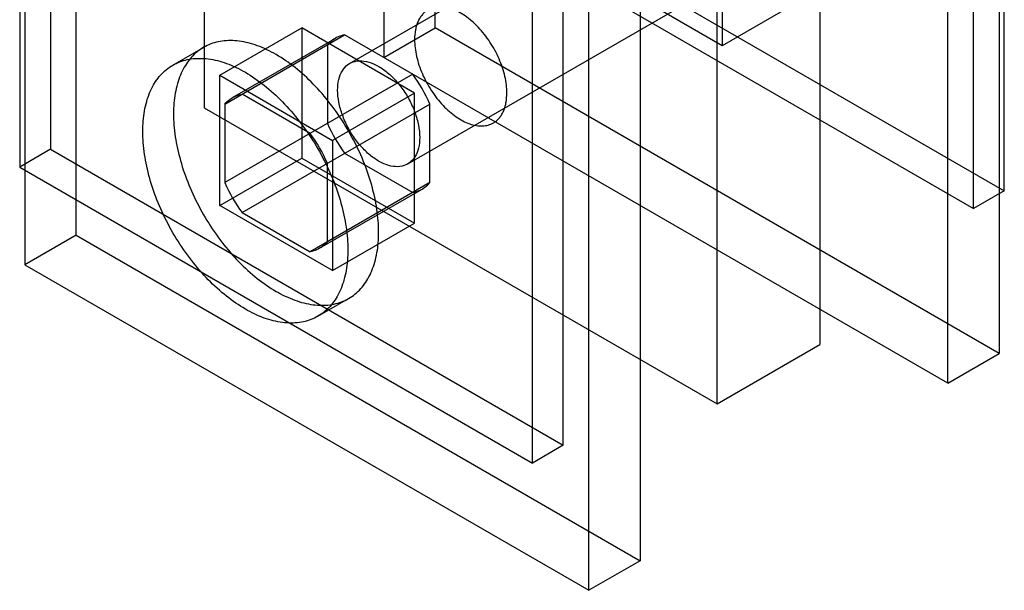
# Model space of a CAD drawing. Header units: millimetres. Extents: x 10.1 to 77.9, y 15.5 to 107.3.
# Tile 1 of 4: x 10.1 to 77.9, y 15.5 to 54.8. Entities that reach past the tile are written whole.
import ezdxf

# ---------------------------------------------------------------- set-up
doc = ezdxf.new("R2010")
doc.units = ezdxf.units.MM
doc.header["$LTSCALE"] = 7.987269
doc.layers.get('0').update_dxf_attribs({"linetype": 'CONTINUOUS'})

msp = doc.modelspace()

# ---------------------------------------------------------------- linework, layer by layer
at = {"color": 7}
for p, q in [((38.689, 54.271), (38.689, 107.343)), ((35.153, 105.302), (35.153, 52.229)), ((22.779, 97.75), (22.779, 48.759)), ((13.94, 39.982), (13.94, 93.055)), ((10.405, 91.014), (10.405, 37.941)), ((12.172, 88.36), (12.172, 45.902)), ((10.051, 87.135), (10.051, 44.677)), ((77.58, 84.89), (77.58, 31.817)), ((77.933, 43.044), (77.933, 85.502)), ((75.812, 41.82), (75.812, 84.278)), ((74.044, 29.776), (74.044, 82.849)), ((65.205, 81.42), (65.205, 32.43)), ((58.134, 28.347), (58.134, 77.338)), ((52.831, 70.602), (52.831, 17.529)), ((47.528, 25.49), (47.528, 67.948)), ((49.296, 15.488), (49.296, 68.56)), ((45.407, 24.265), (45.407, 66.723)), ((32.8, 51.816), (58.256, 66.512)), ((42.578, 63.456), (77.933, 43.044)), ((40.457, 62.232), (75.812, 41.82)), ((58.488, 62.028), (58.488, 53.046)), ((36.8, 44.887), (62.256, 59.584)), ((58.488, 53.046), (50.71, 57.537)), ((64.145, 56.312), (58.488, 53.046)), ((23.84, 51.005), (29.497, 54.271)), ((24.193, 49.018), (32.455, 53.788)), ((29.497, 54.271), (29.497, 45.29)), ((37.275, 49.781), (29.497, 54.271)), ((74.044, 29.776), (32.455, 53.788)), ((35.153, 52.229), (38.689, 54.271)), ((77.58, 31.817), (38.689, 54.271)), ((24.729, 49.465), (31.8, 53.548)), ((31.264, 53.101), (31.264, 47.685)), ((20.608, 51.705), (22.729, 52.929)), ((23.84, 42.024), (23.84, 51.005)), ((23.84, 51.005), (31.618, 46.515)), ((37.145, 51.08), (24.193, 43.602)), ((30.074, 46.998), (25.384, 49.706)), ((37.275, 49.781), (31.618, 46.515)), ((37.275, 40.799), (37.275, 49.781)), ((24.193, 49.018), (24.193, 43.602)), ((25.384, 41.541), (38.335, 49.018)), ((38.335, 43.602), (38.335, 49.018)), ((22.779, 48.759), (58.134, 28.347)), ((31.618, 46.515), (31.618, 37.533)), ((12.172, 45.902), (10.051, 44.677)), ((12.172, 45.902), (47.528, 25.49)), ((32.455, 45.623), (37.145, 42.915)), ((23.84, 42.024), (29.497, 45.29)), ((29.497, 45.29), (37.275, 40.799)), ((31.264, 39.52), (31.264, 44.936)), ((10.051, 44.677), (45.407, 24.265)), ((38.335, 43.602), (30.074, 38.833)), ((30.729, 39.073), (37.8, 43.155)), ((77.933, 43.044), (75.812, 41.82)), ((31.618, 37.533), (23.84, 42.024)), ((25.384, 41.541), (30.074, 38.833)), ((31.618, 37.533), (37.275, 40.799)), ((13.94, 39.982), (10.405, 37.941)), ((13.94, 39.982), (52.831, 17.529)), ((10.405, 37.941), (49.296, 15.488)), ((30.608, 34.384), (32.729, 35.609)), ((58.134, 28.347), (65.205, 32.43)), ((74.044, 29.776), (77.58, 31.817)), ((47.528, 25.49), (45.407, 24.265)), ((52.831, 17.529), (49.296, 15.488))]:
    msp.add_line(p, q, dxfattribs=at)
for centre, start, end in [((28.866, 44.926), 23.37411, 36.62616), ((40.734, 51.777), 203.37411, 216.62616), ((21.795, 40.843), 23.37412, 36.62616), ((33.663, 47.695), 203.37412, 216.62616)]:
    msp.add_arc(centre, 10.316, start, end, dxfattribs=at)
for points, knots in [([(43.639, 49.78), (43.639, 49.967), (43.613, 50.353), (43.509, 50.938), (43.34, 51.538), (43.03, 52.345), (42.612, 53.118), (42.103, 53.826), (41.687, 54.31), (41.245, 54.736), (40.785, 55.096), (40.318, 55.382), (39.853, 55.587), (39.399, 55.708), (38.966, 55.739), (38.562, 55.68), (38.318, 55.579), (38.207, 55.515)], [0, 0, 0, 0, 0.062387, 0.128768, 0.198374, 0.270373, 0.417389, 0.490435, 0.561743, 0.630361, 0.695468, 0.756433, 0.812886, 0.864803, 0.912593, 0.95718, 1, 1, 1, 1]), ([(38.207, 55.515), (38.133, 55.472), (37.991, 55.373), (37.804, 55.189), (37.642, 54.97), (37.509, 54.719), (37.404, 54.438), (37.301, 54.017), (37.275, 53.683), (37.275, 53.455)], [0, 0, 0, 0, 0.108044, 0.21813, 0.332109, 0.451492, 0.577438, 0.710739, 1, 1, 1, 1]), ([(32.455, 53.788), (32.301, 53.759), (32.001, 53.669), (31.594, 53.434), (31.366, 53.219), (31.264, 53.101)], [0, 0, 0, 0, 0.335246, 0.664753, 1, 1, 1, 1]), ([(27.729, 52.434), (27.315, 52.673), (26.491, 53.07), (25.225, 53.401), (24.03, 53.419), (22.949, 53.112), (22.035, 52.48), (21.335, 51.558), (20.869, 50.396), (20.642, 49.04), (20.654, 47.532), (20.901, 45.92), (21.374, 44.255), (22.058, 42.589), (22.93, 40.981), (23.961, 39.481), (25.119, 38.137), (26.369, 36.994), (27.272, 36.368), (27.729, 36.104)], [0, 0, 0, 0, 0.056946, 0.108316, 0.154685, 0.197548, 0.240034, 0.284662, 0.33351, 0.3877, 0.447461, 0.512329, 0.581346, 0.653228, 0.72637, 0.798732, 0.869647, 0.937208, 1, 1, 1, 1]), ([(37.275, 53.455), (37.275, 53.268), (37.3, 52.882), (37.404, 52.297), (37.573, 51.697), (37.883, 50.89), (38.301, 50.117), (38.81, 49.409), (39.226, 48.925), (39.669, 48.499), (40.128, 48.139), (40.595, 47.853), (41.06, 47.648), (41.514, 47.527), (41.948, 47.496), (42.351, 47.555), (42.596, 47.656), (42.707, 47.72)], [0, 0, 0, 0, 0.062387, 0.128768, 0.198374, 0.270373, 0.417389, 0.490435, 0.561743, 0.630361, 0.695468, 0.756433, 0.812886, 0.864803, 0.912593, 0.95718, 1, 1, 1, 1]), ([(27.729, 36.104), (28.143, 35.865), (28.967, 35.468), (30.233, 35.137), (31.427, 35.119), (32.508, 35.427), (33.422, 36.058), (34.123, 36.98), (34.588, 38.142), (34.815, 39.499), (34.804, 41.006), (34.557, 42.618), (34.084, 44.284), (33.399, 45.949), (32.528, 47.557), (31.497, 49.057), (30.338, 50.401), (29.089, 51.544), (28.185, 52.171), (27.729, 52.434)], [0, 0, 0, 0, 0.056946, 0.108316, 0.154685, 0.197548, 0.240034, 0.284662, 0.33351, 0.3877, 0.447461, 0.512329, 0.581346, 0.653228, 0.72637, 0.798732, 0.869647, 0.937208, 1, 1, 1, 1]), ([(25.608, 34.879), (25.154, 35.141), (24.255, 35.764), (23.009, 36.902), (21.852, 38.241), (20.818, 39.74), (19.942, 41.352), (19.254, 43.024), (18.779, 44.697), (18.532, 46.313), (18.521, 47.82), (18.749, 49.173), (19.213, 50.33), (19.909, 51.249), (20.818, 51.882), (21.897, 52.193), (23.093, 52.178), (24.363, 51.848), (25.191, 51.45), (25.608, 51.209)], [0, 0, 0, 0, 0.062436, 0.129688, 0.200425, 0.272804, 0.346193, 0.418452, 0.487795, 0.552813, 0.61255, 0.666584, 0.715205, 0.759625, 0.801978, 0.844799, 0.891218, 0.942758, 1, 1, 1, 1]), ([(31.971, 49.985), (31.971, 50.232), (32.016, 50.696), (32.252, 51.315), (32.652, 51.769), (33.195, 52.008), (33.823, 52.015), (34.493, 51.807), (35.172, 51.406), (35.827, 50.835), (36.422, 50.128), (36.928, 49.322), (37.316, 48.458), (37.564, 47.585), (37.628, 46.999), (37.628, 46.719)], [0, 0, 0, 0, 0.073679, 0.137578, 0.194369, 0.249295, 0.309091, 0.377612, 0.455856, 0.542592, 0.635256, 0.730401, 0.825487, 0.916509, 1, 1, 1, 1]), ([(25.608, 51.209), (26.062, 50.947), (26.96, 50.324), (28.206, 49.187), (29.363, 47.848), (30.397, 46.348), (31.273, 44.737), (31.961, 43.064), (32.436, 41.392), (32.683, 39.776), (32.694, 38.269), (32.466, 36.916), (32.003, 35.759), (31.307, 34.839), (30.397, 34.207), (29.319, 33.896), (28.122, 33.911), (26.852, 34.241), (26.024, 34.639), (25.608, 34.879)], [0, 0, 0, 0, 0.062436, 0.129688, 0.200425, 0.272804, 0.346193, 0.418452, 0.487795, 0.552813, 0.61255, 0.666584, 0.715205, 0.759625, 0.801978, 0.844799, 0.891218, 0.942758, 1, 1, 1, 1]), ([(24.193, 49.018), (24.295, 49.137), (24.523, 49.352), (24.93, 49.587), (25.23, 49.677), (25.384, 49.706)], [0, 0, 0, 0, 0.335247, 0.664754, 1, 1, 1, 1]), ([(37.628, 46.719), (37.628, 46.471), (37.584, 46.007), (37.348, 45.388), (36.947, 44.934), (36.405, 44.695), (35.777, 44.688), (35.107, 44.896), (34.428, 45.297), (33.773, 45.868), (33.178, 46.575), (32.672, 47.382), (32.284, 48.245), (32.036, 49.118), (31.971, 49.704), (31.971, 49.985)], [0, 0, 0, 0, 0.073679, 0.137578, 0.194369, 0.249295, 0.309091, 0.377612, 0.455856, 0.542592, 0.635256, 0.730401, 0.825487, 0.916509, 1, 1, 1, 1]), ([(42.707, 47.72), (42.78, 47.763), (42.922, 47.862), (43.11, 48.046), (43.271, 48.265), (43.404, 48.516), (43.509, 48.797), (43.612, 49.218), (43.639, 49.552), (43.639, 49.78)], [0, 0, 0, 0, 0.108044, 0.21813, 0.332109, 0.451492, 0.577438, 0.710739, 1, 1, 1, 1]), ([(37.145, 42.915), (37.299, 42.944), (37.598, 43.034), (38.006, 43.269), (38.234, 43.484), (38.335, 43.602)], [0, 0, 0, 0, 0.335246, 0.664753, 1, 1, 1, 1]), ([(31.264, 39.52), (31.162, 39.401), (30.935, 39.187), (30.527, 38.952), (30.228, 38.862), (30.074, 38.833)], [0, 0, 0, 0, 0.335247, 0.664754, 1, 1, 1, 1])]:
    msp.add_open_spline(points, degree=3, knots=knots, dxfattribs=at)

doc.saveas('drawing.dxf')
